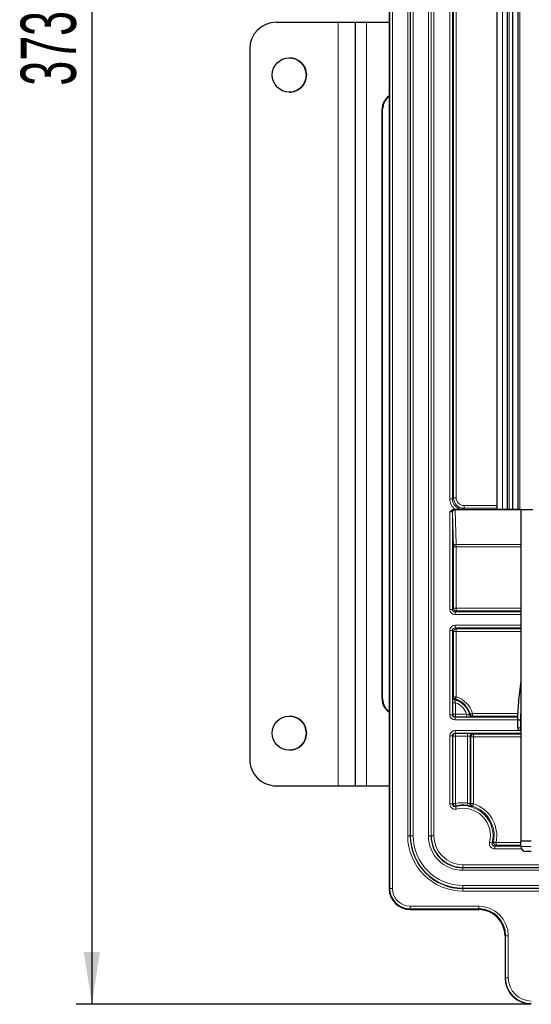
# Model space of a CAD drawing. Header units: millimetres. Extents: x 5 to 418, y 2 to 292.
# Tile 49 of 55: x 283 to 315, y 119 to 181. Entities that reach past the tile are written whole.
import ezdxf

# ---------------------------------------------------------------- set-up
doc = ezdxf.new("R2010")
doc.units = ezdxf.units.MM
doc.layers.add('SLD-0', color=7, linetype='Continuous')
doc.styles.add('SLDTEXTSTYLE0', font='TXT', dxfattribs={"width": 0.605})
doc.dimstyles.new('SLDDIMSTYLE0', dxfattribs={"dimtxt": 3.5, "dimasz": 3.302, "dimexe": 0, "dimexo": 0.0625, "dimgap": 0.875, "dimtad": 1, "dimlfac": 3, "dimrnd": 1e-09, "dimzin": 12, "dimdsep": 46, "dimtxsty": 'SLDTEXTSTYLE0', "dimsah": 1, "dimcen": 0.09, "dimadec": 0, "dimazin": 3, "dimtfac": 1, "dimtofl": 0, "dimtmove": 0, "dimatfit": 3, "dimfxl": 1, "dimfrac": 2, "dimtolj": 1, "dimtzin": 12, "dimarcsym": 0})

# ---------------------------------------------------------------- blocks, each defined once
blk = doc.blocks.new('_D_8')
at = {"layer": 'SLD-0', "color": 7}
for p, q in [((320.37, 243.206), (286.536, 243.206)), ((287.536, 243.206), (287.536, 118.872)), ((315.37, 118.872), (286.536, 118.872))]:
    blk.add_line(p, q, dxfattribs=at)
for points in [[(287.536, 243.206), (287.028, 239.904), (288.044, 239.904)], [(287.536, 118.872), (288.044, 122.174), (287.028, 122.174)]]:
    blk.add_solid(points, dxfattribs=at)
at = {"layer": 'SLD-0', "color": 7, "insert": (283.025, 177.029), "char_height": 3.5, "attachment_point": 1, "rotation": 90, "style": 'SLDTEXTSTYLE0'}
blk.add_mtext('373', dxfattribs=at)

msp = doc.modelspace()

# ---------------------------------------------------------------- linework, layer by layer
at = {"color": 7, "linetype": 'Continuous', "lineweight": 25}
for p, q in [((306.3698, 236.8723), (306.3698, 126.2057)), ((313.2031, 150.2057), (313.2031, 231.8723)), ((313.8698, 150.2057), (313.8698, 231.8723)), ((314.2031, 150.2057), (314.2031, 231.8723)), ((314.5364, 150.2057), (314.5364, 231.8723)), ((299.2033, 181.039), (303.1367, 181.039)), ((299.2033, 181.039), (299.2033, 181.039)), ((303.1367, 181.039), (304.2033, 181.039)), ((304.2032, 181.039), (304.9217, 181.039)), ((304.2033, 181.039), (304.2033, 132.7057)), ((304.9217, 181.039), (306.3698, 181.039)), ((297.5366, 179.3724), (297.5366, 134.3724)), ((297.5367, 179.3724), (297.5367, 134.3724)), ((305.9187, 138.2057), (305.9187, 175.539)), ((305.9498, 138.2057), (305.9498, 175.539)), ((310.493, 150.2056), (310.5431, 150.2056)), ((313.5364, 150.2057), (313.2031, 150.2057)), ((313.8698, 150.2057), (313.5364, 150.2057)), ((313.9698, 150.2057), (313.8698, 150.2057)), ((314.2031, 150.2057), (313.9698, 150.2057)), ((314.5364, 150.2057), (314.2031, 150.2057)), ((314.6364, 150.2057), (314.5364, 150.2057)), ((314.7364, 150.2057), (314.6364, 150.2057)), ((314.7364, 149.4723), (314.7364, 150.2057)), ((314.7364, 150.2057), (315.4698, 150.2057)), ((314.7364, 129.2057), (314.7364, 149.4723)), ((314.5118, 136.3723), (314.5118, 136.8698)), ((314.512, 136.8774), (314.5119, 136.8749)), ((314.7364, 136.2057), (314.6785, 136.2057)), ((311.4928, 135.8404), (311.4928, 131.5502)), ((299.2033, 132.7057), (303.1367, 132.7057)), ((299.2033, 132.7057), (299.2033, 132.7057)), ((303.1367, 132.7057), (304.2033, 132.7057)), ((304.2032, 132.7057), (304.9217, 132.7057)), ((304.9217, 132.7057), (306.3698, 132.7057)), ((314.7031, 128.8723), (314.7031, 129.2057)), ((315.3698, 129.2057), (314.7031, 129.2057)), ((315.3698, 128.539), (315.0364, 128.539)), ((307.7031, 124.8724), (312.0364, 124.8724)), ((313.7032, 123.2057), (313.7032, 120.539))]:
    msp.add_line(p, q, dxfattribs=at)
at = {"color": 7, "linetype": 'Continuous', "lineweight": 18}
for p, q in [((306.4106, 126.2057), (306.4106, 236.8723)), ((306.5772, 236.8723), (306.5772, 126.2057)), ((307.5393, 129.539), (307.5393, 233.539)), ((307.706, 233.539), (307.706, 129.539)), ((307.7206, 129.539), (307.7206, 233.539)), ((307.8873, 233.539), (307.8873, 129.539)), ((308.8523, 129.539), (308.8523, 233.539)), ((309.0189, 233.539), (309.0189, 129.539)), ((309.0336, 129.539), (309.0336, 233.539)), ((309.2002, 233.539), (309.2002, 129.539)), ((310.206, 150.8751), (310.206, 231.8723)), ((310.3726, 231.8723), (310.3726, 150.8751)), ((310.4426, 150.945), (310.4426, 231.8723)), ((310.6092, 231.8723), (310.6092, 150.945)), ((313.5364, 150.2057), (313.5364, 231.8723)), ((313.9698, 231.8723), (313.9698, 150.2057)), ((314.6364, 231.8723), (314.6364, 150.2057)), ((303.1367, 181.039), (303.1367, 132.7057)), ((304.9217, 181.039), (304.9217, 132.7057)), ((297.5367, 179.3724), (297.5366, 179.3724)), ((305.9498, 175.539), (305.9187, 175.539)), ((310.206, 150.8751), (310.3726, 150.8751)), ((310.3726, 150.8751), (310.4426, 150.945)), ((310.6092, 150.945), (310.4426, 150.945)), ((311.1091, 150.2784), (311.0392, 150.2085)), ((311.1091, 150.4451), (311.1091, 150.2784)), ((311.1091, 150.4451), (313.2031, 150.4451)), ((313.2031, 150.2784), (311.1091, 150.2784)), ((310.206, 143.8752), (310.206, 150.0419)), ((310.3726, 150.0361), (310.3726, 143.8752)), ((310.3764, 150.0324), (310.3726, 150.0361)), ((310.4426, 147.8427), (310.3764, 150.0324)), ((310.5393, 150.2028), (310.543, 150.1991)), ((310.543, 150.1991), (314.7364, 150.1991)), ((310.543, 150.1768), (310.543, 150.1991)), ((310.543, 150.1768), (310.6092, 147.9871)), ((314.7364, 150.1768), (310.543, 150.1768)), ((310.4426, 143.9451), (310.4426, 147.8427)), ((310.6092, 147.8427), (310.4426, 147.8427)), ((310.6092, 147.9871), (314.7364, 147.9871)), ((310.6092, 147.9871), (310.6092, 147.8427)), ((310.6092, 147.8427), (310.6092, 143.9451)), ((314.7364, 147.8427), (310.6092, 147.8427)), ((310.3726, 143.8752), (310.206, 143.8752)), ((310.3726, 143.8752), (310.4426, 143.9451)), ((310.6092, 143.9451), (310.4426, 143.9451)), ((310.6092, 143.7784), (310.5393, 143.7085)), ((310.5393, 143.7085), (310.5393, 143.5419)), ((310.5393, 143.7085), (314.7364, 143.7085)), ((314.7364, 143.5419), (310.5393, 143.5419)), ((310.6092, 143.9451), (310.6092, 143.7784)), ((310.6092, 143.9451), (314.7364, 143.9451)), ((314.7364, 143.7784), (310.6092, 143.7784)), ((310.5393, 142.8694), (314.7364, 142.8694)), ((310.5393, 142.7028), (310.5393, 142.8694)), ((310.206, 137.2085), (310.206, 142.5362)), ((310.3726, 142.5362), (310.206, 142.5362)), ((310.3726, 142.5362), (310.3726, 137.2085)), ((310.4426, 142.4662), (310.3726, 142.5362)), ((310.4426, 138.3364), (310.4426, 142.4662)), ((310.6092, 142.4662), (310.4426, 142.4662)), ((314.7364, 142.7028), (310.5393, 142.7028)), ((310.5393, 142.7028), (310.6092, 142.6329)), ((310.6092, 142.6329), (314.7364, 142.6329)), ((310.6092, 142.4662), (310.6092, 142.6329)), ((310.6092, 142.4662), (310.6092, 138.3364)), ((314.7364, 142.4662), (310.6092, 142.4662)), ((305.9187, 138.2057), (305.9498, 138.2057)), ((310.396, 137.2319), (310.396, 137.9593)), ((310.396, 137.9593), (310.5626, 137.9593)), ((310.4017, 138.3051), (310.4426, 138.3364)), ((310.6092, 138.3364), (310.4426, 138.3364)), ((310.5626, 137.9593), (310.5626, 137.2319)), ((310.3726, 137.2085), (310.206, 137.2085)), ((310.3726, 137.2085), (310.396, 137.2319)), ((310.396, 137.2319), (310.5626, 137.2319)), ((310.5626, 137.2319), (310.5626, 137.0652)), ((310.5626, 137.2319), (311.2745, 137.2319)), ((311.2745, 137.2319), (311.2745, 137.0652)), ((311.6504, 137.1118), (311.6504, 137.2784)), ((311.6504, 137.2784), (314.5284, 137.2784)), ((310.5626, 137.0652), (310.5393, 137.0419)), ((310.5393, 136.8752), (310.5393, 137.0419)), ((310.5393, 137.0419), (314.5187, 137.0419)), ((314.5119, 136.8752), (310.5393, 136.8752)), ((311.2745, 137.0652), (310.5626, 137.0652)), ((311.6504, 137.1118), (311.6186, 137.0709)), ((314.5216, 137.1118), (311.6504, 137.1118)), ((314.5118, 136.8698), (314.6785, 136.8698)), ((314.6786, 136.8723), (314.6785, 136.8698)), ((314.6785, 136.8698), (314.6785, 136.3723)), ((314.7364, 136.8723), (314.6786, 136.8723)), ((310.5393, 136.2028), (314.7364, 136.2028)), ((310.5393, 136.0361), (310.5393, 136.2028)), ((314.7364, 136.0361), (310.5393, 136.0361)), ((310.5393, 136.0361), (310.5626, 136.0128)), ((310.5626, 136.0128), (311.3261, 136.0128)), ((310.5626, 135.8461), (310.5626, 136.0128)), ((311.3261, 135.8461), (311.3261, 136.0128)), ((311.6594, 136.007), (311.7002, 135.9662)), ((311.7002, 135.9662), (314.7364, 135.9662)), ((311.7002, 135.9662), (311.7002, 135.7996)), ((314.5118, 136.3723), (314.6785, 136.3723)), ((314.6785, 136.3723), (314.7364, 136.3723)), ((314.6785, 136.3723), (314.6785, 136.2057)), ((310.206, 131.555), (310.206, 135.8695)), ((310.3726, 135.8695), (310.206, 135.8695)), ((310.3726, 135.8695), (310.3726, 131.555)), ((310.396, 135.8461), (310.3726, 135.8695)), ((310.396, 131.5846), (310.396, 135.8461)), ((310.396, 135.8461), (310.5626, 135.8461)), ((310.5626, 135.8461), (310.5626, 131.5846)), ((311.3261, 135.8461), (310.5626, 135.8461)), ((311.3261, 131.6187), (311.3261, 135.8461)), ((311.5336, 135.7996), (311.4928, 135.8404)), ((311.5336, 131.5801), (311.5336, 135.7996)), ((311.5336, 135.7996), (311.7002, 135.7996)), ((311.7002, 135.7996), (311.7002, 131.5801)), ((314.7364, 135.7996), (311.7002, 135.7996)), ((297.5366, 134.3724), (297.5367, 134.3724)), ((310.206, 131.555), (310.3726, 131.555)), ((310.3726, 131.555), (310.396, 131.5846)), ((310.5626, 131.5846), (310.396, 131.5846)), ((311.4928, 131.5502), (311.5336, 131.5801)), ((311.7002, 131.5801), (311.5336, 131.5801)), ((307.5393, 129.539), (307.706, 129.539)), ((307.7206, 129.539), (307.706, 129.539)), ((307.8873, 129.539), (307.7206, 129.539)), ((309.0189, 129.539), (308.8523, 129.539)), ((309.0189, 129.539), (309.0336, 129.539)), ((309.2002, 129.539), (309.0336, 129.539)), ((313.1398, 128.9451), (313.1398, 129.1117)), ((313.1398, 129.1117), (314.7031, 129.1117)), ((313.0524, 128.7085), (313.0524, 128.8752)), ((313.0524, 128.8752), (314.7031, 128.8752)), ((314.7461, 128.7085), (313.0524, 128.7085)), ((314.7031, 128.9451), (313.1398, 128.9451)), ((314.7031, 128.8723), (315.3698, 128.8723)), ((311.0364, 127.7028), (311.0364, 127.5361)), ((311.0364, 127.7028), (376.3698, 127.7028)), ((376.3698, 127.5361), (311.0364, 127.5361)), ((311.0364, 127.5215), (311.0364, 127.5361)), ((311.0364, 127.5215), (376.3698, 127.5215)), ((311.0364, 127.5215), (311.0364, 127.3548)), ((376.3698, 127.3548), (311.0364, 127.3548)), ((306.3698, 126.2057), (306.4106, 126.2057)), ((306.3698, 126.2057), (306.3698, 126.2057)), ((306.4106, 126.2057), (306.5772, 126.2057)), ((311.0364, 126.3898), (311.0364, 126.2232)), ((311.0364, 126.3898), (376.3698, 126.3898)), ((311.0364, 126.2232), (311.0364, 126.2085)), ((376.3698, 126.2232), (311.0364, 126.2232)), ((311.0364, 126.0419), (311.0364, 126.2085)), ((311.0364, 126.2085), (376.3698, 126.2085)), ((376.3698, 126.0419), (311.0364, 126.0419)), ((307.7031, 124.9131), (307.7031, 125.0797)), ((307.7031, 125.0797), (312.0364, 125.0797)), ((312.0364, 124.9131), (307.7031, 124.9131)), ((307.7031, 124.9131), (307.7031, 124.8724)), ((307.7031, 124.8724), (307.7031, 124.8724)), ((312.0364, 124.9131), (312.0364, 125.0797)), ((312.0364, 124.8724), (312.0364, 124.9131)), ((312.0364, 124.8724), (312.0364, 124.8724)), ((313.7032, 123.2057), (313.7031, 123.2057)), ((313.7439, 123.2057), (313.7032, 123.2057)), ((313.7439, 123.2057), (313.9105, 123.2057)), ((313.7439, 120.539), (313.7439, 123.2057)), ((313.9105, 123.2057), (313.9105, 120.539)), ((313.7032, 120.539), (313.7031, 120.539)), ((313.7032, 120.539), (313.7439, 120.539)), ((313.7439, 120.539), (313.9105, 120.539))]:
    msp.add_line(p, q, dxfattribs=at)
at = {"color": 7, "linetype": 'Continuous', "lineweight": 18, "flags": 128}
for points in [[(310.564, 138.176), (310.565, 138.1795), (310.5677, 138.189), (310.5719, 138.204), (310.5775, 138.2239), (310.5843, 138.2481), (310.5921, 138.2756), (310.6005, 138.3054), (310.6092, 138.3364)], [(311.6504, 137.2784), (311.6193, 137.2702), (311.5894, 137.2623), (311.5618, 137.255), (311.5375, 137.2485), (311.5174, 137.2432), (311.5024, 137.2392), (311.4929, 137.2367), (311.4893, 137.2358)], [(314.5119, 136.8749), (314.5151, 136.8748), (314.5246, 136.8745), (314.54, 136.874), (314.5607, 136.8734), (314.5859, 136.8726), (314.6147, 136.8717), (314.646, 136.8708), (314.6785, 136.8698)], [(314.6786, 136.8723), (314.6461, 136.8733), (314.6148, 136.8743), (314.586, 136.8751), (314.5608, 136.8759), (314.5401, 136.8765), (314.5247, 136.877), (314.5152, 136.8773), (314.512, 136.8774)], [(310.6002, 131.4223), (310.5994, 131.4259), (310.5972, 131.4354), (310.5937, 131.4506), (310.589, 131.4708), (310.5833, 131.4953), (310.5769, 131.5231), (310.5699, 131.5533), (310.5626, 131.5846)], [(311.3031, 131.4537), (311.3036, 131.4573), (311.305, 131.467), (311.3071, 131.4825), (311.31, 131.503), (311.3135, 131.5279), (311.3174, 131.5562), (311.3217, 131.5869), (311.3261, 131.6187)], [(311.7002, 131.5801), (311.6903, 131.5495), (311.6807, 131.5201), (311.6719, 131.4929), (311.6641, 131.469), (311.6577, 131.4493), (311.6529, 131.4345), (311.6498, 131.4251), (311.6487, 131.4216)], [(310.6002, 131.4223), (310.595, 131.4151), (310.5792, 131.3932)], [(310.6191, 131.2314), (310.6114, 131.2626), (310.604, 131.2927), (310.5971, 131.3204), (310.5911, 131.3448), (310.5861, 131.365), (310.5824, 131.3801), (310.5801, 131.3896), (310.5792, 131.3932)], [(312.7289, 129.1216), (312.7601, 129.1139), (312.7901, 129.1065), (312.8179, 129.0997), (312.8423, 129.0937), (312.8624, 129.0887), (312.8775, 129.085), (312.8871, 129.0826), (312.8907, 129.0817)], [(313.1398, 129.1117), (313.1083, 129.1182), (313.078, 129.1243), (313.05, 129.13), (313.0253, 129.135), (313.005, 129.1391), (312.9897, 129.1422), (312.9801, 129.1442), (312.9765, 129.1449)]]:
    msp.add_lwpolyline(points, dxfattribs=at)
at = {"color": 7, "linetype": 'Continuous', "lineweight": 25}
for centre in [(300.0367, 177.7057), (300.0367, 136.039)]:
    msp.add_circle(centre, 1.0833, dxfattribs=at)
for centre, radius, start, end in [((299.2033, 179.3724), 1.6667, 90, 179.987916), ((299.2033, 179.3724), 1.6667, 90, 179.987916), ((300.0366, 177.7057), 1.0833, 0.012084, 90), ((300.0366, 177.7057), 1.0833, 270, 0.012084), ((306.9193, 175.5396), 1.0006, 123.307036, 180.033656), ((306.9507, 175.5395), 1.0009, 125.477714, 180.024985), ((306.9191, 138.205), 1.0004, 179.961983, 236.701222), ((306.9506, 138.2052), 1.0008, 179.970896, 234.531847), ((310.2031, 136.8954), 1.3305, 14.823192, 74.261521), ((311.6186, 137.2376), 0.1667, 193.602375, 218.090929), ((300.0366, 136.039), 1.0833, 270, 90), ((314.6785, 136.8698), 0.1667, 178.261999, 180), ((314.6785, 136.3723), 0.1667, 180, 270), ((299.2033, 134.3724), 1.6667, 179.987916, 270), ((299.2033, 134.3724), 1.6667, 179.987916, 270), ((311.6594, 131.5502), 0.1666, 180.007491, 200.777215), ((311.0364, 129.539), 1.9331, 82.07061, 103.040443), ((311.0364, 129.539), 3.3305, 180, 270), ((311.0364, 129.539), 2.0175, 180, 270), ((315.0364, 128.8723), 0.3333, 180, 270), ((307.7031, 126.2057), 1.3333, 180, 270), ((312.0364, 123.2057), 1.7074, 0, 90), ((312.0364, 123.2057), 1.6667, 0, 90)]:
    msp.add_arc(centre, radius, start, end, dxfattribs=at)
at = {"color": 7, "linetype": 'Continuous', "lineweight": 18}
for centre, radius, start, end in [((310.5393, 150.0361), 0.1667, 90.020387, 179.979613), ((310.5431, 150.0324), 0.1667, 90.021248, 179.978752), ((310.5341, 150.0187), 0.1583, 86.775257, 175.019886), ((310.6003, 147.829), 0.1583, 86.774369, 175.020775), ((310.6093, 143.9451), 0.1667, 180.019532, 269.980468), ((310.6093, 142.4662), 0.1667, 90.02039, 179.97961), ((310.5684, 138.3052), 0.1667, 180.015442, 255.458346), ((310.6092, 138.3364), 0.1667, 180.013553, 254.248521), ((313.1532, 135.1266), 4.0004, 130.334783, 131.041677), ((310.2031, 136.8954), 1.2896, 13.590026, 75.474267), ((310.2031, 136.8954), 1.123, 17.434602, 71.327373), ((310.2031, 136.8954), 1.4971, 14.823192, 74.261521), ((310.5627, 137.2319), 0.1667, 180.021245, 269.978755), ((308.5297, 139.7905), 3.9097, 318.4721, 319.199216), ((311.6187, 137.2376), 0.1667, 218.087297, 269.985725), ((311.6504, 137.2785), 0.1667, 194.839949, 269.983946), ((310.5627, 135.8461), 0.1667, 90.021244, 179.980464), ((311.6595, 135.8403), 0.1667, 90.020402, 179.981305), ((311.7003, 135.7995), 0.1667, 90.018818, 179.981182), ((310.5627, 131.5847), 0.1667, 180.026223, 283.01395), ((311.0364, 129.539), 2.0998, 82.07061, 103.040443), ((311.7003, 131.5801), 0.1667, 180.012935, 251.972694), ((311.0364, 129.539), 2.1463, 348.518082, 71.985092), ((311.0364, 129.539), 1.9098, 346.146727, 103.853273), ((311.0364, 129.539), 1.7431, 346.146727, 103.853273), ((311.6595, 131.5503), 0.1667, 200.773374, 252.775269), ((315.5592, 126.4475), 6.3273, 128.173301, 128.619249), ((311.0364, 129.539), 1.9797, 348.518082, 71.985092), ((311.0364, 129.539), 3.4971, 180, 270), ((311.0364, 129.539), 3.3158, 180, 270), ((311.0364, 129.539), 3.1492, 180, 270), ((311.0364, 129.539), 2.1841, 180, 270), ((311.0364, 129.539), 2.0029, 180, 270), ((311.0364, 129.539), 1.8362, 180, 270), ((313.1399, 129.1118), 0.1667, 168.544263, 269.973407), ((307.7031, 126.2057), 1.2926, 180, 270), ((307.7031, 126.2057), 1.1259, 180, 270), ((312.0364, 123.2057), 1.8741, 0, 90), ((315.3698, 120.539), 1.6666, 180, 270), ((315.3698, 120.539), 1.6259, 180, 270), ((315.3698, 120.539), 1.4592, 180, 270)]:
    msp.add_arc(centre, radius, start, end, dxfattribs=at)
for centre, major_axis, ratio, start_param, end_param in [((311.0394, 150.8753), (-0.5894, -0.5894), 0.9996955, 5.4979394, 6.4307703), ((311.0394, 150.8753), (0.4716, 0.4716), 0.9995433, 2.3563468, 3.9268385), ((311.1093, 150.9451), (0.4715, 0.4715), 0.9998477, 2.3563468, 3.9268385), ((311.1093, 150.9451), (-0.3537, -0.3537), 0.9996955, 5.4979394, 7.0684312), ((310.206, 150.036), (0.1667, 0), 0.0349101, 0.0174533, 1.5707963), ((310.206, 150.2027), (0.3333, 0), 0.0174551, 0.0174533, 0.5337046), ((310.5394, 143.8753), (-0.2358, -0.2358), 0.9996955, 5.4979394, 7.0684312), ((310.5394, 143.8753), (0.118, 0.118), 0.999087, 2.3563468, 3.9268385), ((310.5394, 142.5361), (-0.2358, 0.2358), 0.9996955, 5.4979394, 7.0684312), ((310.5394, 142.5361), (0.118, -0.118), 0.999087, 2.3563468, 3.9268385), ((310.5394, 137.2086), (-0.2358, -0.2358), 0.9996955, 5.4979394, 7.0684312), ((310.5394, 137.2086), (0.118, 0.118), 0.999087, 2.3563468, 3.9268385), ((310.5394, 135.8694), (-0.2358, 0.2358), 0.9996955, 5.4979394, 7.0684312), ((310.5394, 135.8694), (0.118, -0.118), 0.999087, 2.3563468, 3.9268385), ((311.3261, 136.0069), (0.3333, 0), 0.0174551, 0.0174533, 1.5707963), ((311.3261, 135.8403), (0.1667, 0), 0.0349101, 0.0174533, 1.5707963)]:
    msp.add_ellipse(centre, major_axis=major_axis, ratio=ratio, start_param=start_param, end_param=end_param, dxfattribs=at)
at = {"color": 7, "linetype": 'Continuous', "lineweight": 25}
for points, knots in [([(310.206, 150.0419), (310.2063, 150.0422), (310.2388, 150.0747), (310.2992, 150.1335), (310.3975, 150.1948), (310.4647, 150.2024), (310.493, 150.2056)], [0, 0, 0, 0, 0.0044074, 0.4065141, 0.750127, 1, 1, 1, 1]), ([(311.0392, 150.2085), (311.0383, 150.2085), (310.9445, 150.2077), (310.7873, 150.2062), (310.6133, 150.2058), (310.5431, 150.2056)], [0, 0, 0, 0, 0.0056694, 0.5984626, 1, 1, 1, 1]), ([(314.512, 136.8774), (314.5175, 137.0269), (314.5395, 137.62), (314.6136, 138.5238), (314.7009, 139.1144), (314.7364, 139.3548)], [0, 0, 0, 0, 0.1665772, 0.6607136, 1, 1, 1, 1]), ([(311.2745, 137.0652), (311.3021, 137.0653), (311.367, 137.0654), (311.4404, 137.0658), (311.4744, 137.0663), (311.4805, 137.0664)], [0, 0, 0, 0, 0.3760306, 0.8864172, 1, 1, 1, 1]), ([(311.3031, 131.4537), (311.327, 131.4501), (311.3865, 131.4412), (311.4707, 131.4242), (311.5289, 131.4104), (311.5454, 131.4062), (311.5461, 131.4061)], [0, 0, 0, 0, 0.24877104, 0.61785091, 0.98368936, 1, 1, 1, 1])]:
    msp.add_open_spline(points, degree=3, knots=knots, dxfattribs=at)
at = {"color": 7, "linetype": 'Continuous', "lineweight": 18}
for points, knots in [([(310.4017, 138.3051), (310.4014, 138.3039), (310.4004, 138.3002), (310.3988, 138.2645), (310.3973, 138.1873), (310.3962, 138.0806), (310.3961, 137.9997), (310.396, 137.9593)], [0, 0, 0, 0, 0.107269, 0.3197955, 0.5410222, 0.770681, 1, 1, 1, 1]), ([(310.5266, 138.1438), (310.5264, 138.1432), (310.5259, 138.1413), (310.5279, 138.1225), (310.5345, 138.0813), (310.5459, 138.024), (310.557, 137.9812), (310.5626, 137.9593)], [0, 0, 0, 0, 0.10213026, 0.30567089, 0.52233187, 0.75583187, 1, 1, 1, 1]), ([(314.7364, 137.9562), (314.7218, 137.7507), (314.6964, 137.3943), (314.6839, 137.0276), (314.6786, 136.8723)], [0, 0, 0, 0, 0.576611, 1, 1, 1, 1]), ([(311.2745, 137.2319), (311.2895, 137.2281), (311.3241, 137.2194), (311.3753, 137.2091), (311.42, 137.2017), (311.4503, 137.1979), (311.4545, 137.1982), (311.4566, 137.1984)], [0, 0, 0, 0, 0.1687894, 0.3901965, 0.5987122, 0.8004687, 1, 1, 1, 1]), ([(311.4805, 137.0664), (311.503, 137.0667), (311.5544, 137.0674), (311.6059, 137.069), (311.6144, 137.0703), (311.6186, 137.0709)], [0, 0, 0, 0, 0.2801698, 0.6400318, 1, 1, 1, 1]), ([(310.206, 131.555), (310.2065, 131.541), (310.2085, 131.4898), (310.2356, 131.4032), (310.3027, 131.3111), (310.3966, 131.2471), (310.5072, 131.2152), (310.5818, 131.226), (310.6191, 131.2314)], [0, 0, 0, 0, 0.0696681, 0.2557055, 0.4417281, 0.6277901, 0.8138955, 1, 1, 1, 1]), ([(310.5792, 131.3932), (310.5605, 131.3905), (310.5232, 131.3851), (310.4679, 131.401), (310.4209, 131.433), (310.3874, 131.4791), (310.3739, 131.5224), (310.3729, 131.548), (310.3726, 131.555)], [0, 0, 0, 0, 0.1861518, 0.3722454, 0.5582531, 0.7442456, 0.9303119, 1, 1, 1, 1]), ([(311.4928, 131.5502), (311.4907, 131.5509), (311.4864, 131.5522), (311.4583, 131.567), (311.4176, 131.5864), (311.3712, 131.6052), (311.3391, 131.6148), (311.3261, 131.6187)], [0, 0, 0, 0, 0.2027791, 0.4094189, 0.6251682, 0.8489897, 1, 1, 1, 1]), ([(311.5461, 131.4061), (311.5638, 131.4016), (311.6003, 131.3923), (311.6067, 131.3915), (311.6101, 131.391)], [0, 0, 0, 0, 0.4842809, 1, 1, 1, 1]), ([(312.7289, 129.1216), (312.726, 129.1079), (312.7157, 129.0577), (312.7213, 128.9672), (312.7643, 128.8617), (312.8402, 128.777), (312.94, 128.7196), (313.015, 128.7122), (313.0524, 128.7085)], [0, 0, 0, 0, 0.0696676, 0.2557052, 0.4417297, 0.6277909, 0.8138963, 1, 1, 1, 1]), ([(313.0524, 128.8752), (313.0337, 128.877), (312.9962, 128.8807), (312.9463, 128.9094), (312.9084, 128.9517), (312.8868, 129.0045), (312.884, 129.0497), (312.8892, 129.0749), (312.8907, 129.0817)], [0, 0, 0, 0, 0.1861535, 0.3722441, 0.5582549, 0.744239, 0.9303054, 1, 1, 1, 1]), ([(312.8907, 129.0817), (312.9051, 129.0922), (312.9342, 129.1132), (312.9624, 129.1343), (312.9765, 129.1449)], [0, 0, 0, 0, 0.4986723, 1, 1, 1, 1]), ([(313.1398, 128.9451), (313.1254, 128.9334), (313.0968, 128.9101), (313.0672, 128.8868), (313.0524, 128.8752)], [0, 0, 0, 0, 0.5013271, 1, 1, 1, 1])]:
    msp.add_open_spline(points, degree=3, knots=knots, dxfattribs=at)

# ---------------------------------------------------------------- dimensions: what is measured, and where the dimension line sits
at = {"layer": 'SLD-0', "color": 7}
dim = msp.add_linear_dim(base=(287.5364, 118.8724), p1=(320.3698, 243.2056), p2=(315.3698, 118.8724), angle=90, dimstyle='SLDDIMSTYLE0', dxfattribs=at)
dim.commit()
dim.dimension.update_dxf_attribs({"geometry": '_D_8', "text_midpoint": (287.5364, 181.039), "dimtype": 160})

doc.saveas('drawing.dxf')
